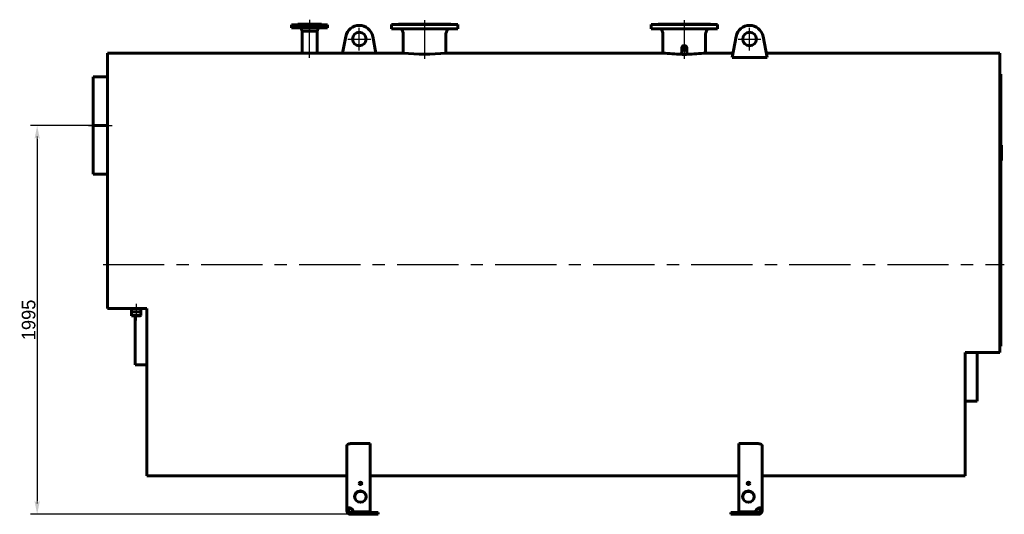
# Model space of a CAD drawing. Header units: millimetres. Extents: x 0 to 5303, y -172 to 841.
# Tile 3 of 6: x 1438 to 1943, y -126 to 128. Entities that reach past the tile are written whole.
import ezdxf

# ---------------------------------------------------------------- set-up
doc = ezdxf.new("R2010")
doc.units = ezdxf.units.MM
for name, pattern in [('CENTER_per1_scale0.029528', [1.5, 0.9375, -0.1875, 0.1875, -0.1875]), ('CENTER_per1_scale0.270697', [13.751396, 8.594623, -1.718925, 1.718925, -1.718925]), ('CENTER_per1_scale0.295276', [15, 9.375, -1.875, 1.875, -1.875]), ('CENTER_per1_scale0.433071', [22, 13.75, -2.75, 2.75, -2.75]), ('CENTER_per1_scale0.748031', [38, 23.75, -4.75, 4.75, -4.75]), ('CENTER_per2_scale0.688976', [35, 21.875, -4.375, 4.375, -4.375]), ('CENTER_per2_scale0.728297', [36.9975, 23.123437, -4.624687, 4.624687, -4.624687]), ('CENTER_per3_scale0.693579', [35.23379, 22.021119, -4.404224, 4.404224, -4.404224]), ('CENTER_per3_scale0.694198', [35.265283, 22.040802, -4.40816, 4.40816, -4.40816]), ('CENTER_per3_scale0.832928', [42.312743, 26.445464, -5.289093, 5.289093, -5.289093]), ('CENTER_per5b_scale0.989877', [50.285769, 31.428606, -6.285721, 6.285721, -6.285721])]:
    doc.linetypes.add(name, pattern=pattern)
doc.styles.add('TextStyle_1', font='T-FLEX Type A.TTF', dxfattribs={"height": 7})
doc.dimstyles.new('DIM_ST_1', dxfattribs={"dimtxt": 7, "dimasz": 7, "dimexe": 3.5, "dimexo": 0, "dimgap": 0.875, "dimtad": 1, "dimdec": 1, "dimlfac": 10, "dimrnd": 0.1, "dimdsep": 46, "dimtxsty": 'TextStyle_1', "dimblk": 'Arrow_3_C7_Status', "dimcen": 0.09, "dimclrd": 7, "dimclre": 7, "dimclrt": 7, "dimazin": 0, "dimtfac": 1, "dimtdec": 0, "dimtmove": 0, "dimatfit": 0, "dimldrblk": 'NONE', "dimfxl": 1, "dimtvp": 1, "dimtolj": 1, "dimarcsym": 0})

# ---------------------------------------------------------------- blocks, each defined once
blk = doc.blocks.new('Arrow_3_C7_Status')
at = {"color": 7, "linetype": 'Continuous', "lineweight": 0}
blk.add_line((-1, 0), (-0.8, 0), dxfattribs=at)
at = {"color": 7}
blk.add_solid([(-1, -0.2), (0, 0), (-0.8, 0), (-1, 0.2)], dxfattribs=at)
blk = doc.blocks.new('*D7')
at = {"color": 7, "lineweight": -2}
for p, q in [((-232.96, 73.75), (-265.18, 73.75)), ((-261.68, 66.75), (-261.68, -118.75)), ((-99.56, -125.75), (-265.18, -125.75))]:
    blk.add_line(p, q, dxfattribs=at)
at = {"layer": 'Defpoints', "color": 0}
for p in [(-232.96, 73.75), (-261.68, -125.75), (-99.56, -125.75)]:
    blk.add_point(p, dxfattribs=at)
at = {"color": 7, "lineweight": -2, "xscale": 7, "yscale": 7, "zscale": 7}
for p, rotation in [((-261.68, 73.75), 89.9999999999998), ((-261.68, -125.75), 269.9999999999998)]:
    blk.add_blockref('Arrow_3_C7_Status', p, dxfattribs=dict(at, rotation=rotation))
at = {"color": 7, "insert": (-266.05, -26), "char_height": 7, "attachment_point": 5, "rotation": 90, "style": 'TextStyle_1'}
blk.add_mtext('\\A1;1995{\\H0.5x;\\S^ ;}', dxfattribs=at)
blk = doc.blocks.new('_None')
blk = doc.blocks.new('Проекция_11')
at = {"color": 7, "linetype": 'CENTER_per1_scale0.029528', "lineweight": 25}
blk.add_line((-121.96, 128.083), (-121.96, 123.267), dxfattribs=at)
at = {"color": 7, "linetype": 'CENTER_per1_scale0.295276', "lineweight": 25}
blk.add_line((-121.96, 127.783), (-121.96, 121.617), dxfattribs=at)
at = {"color": 7, "linetype": 'CENTER_per1_scale0.433071', "lineweight": 25}
for p, q in [((-62.96, 127.883), (-62.96, 121.017)), ((70.24, 127.883), (70.24, 121.017))]:
    blk.add_line(p, q, dxfattribs=at)
at = {"color": 7, "linetype": 'Continuous', "lineweight": 60}
for p, q in [((-112.71, 125.45), (-131.21, 125.45)), ((-131.21, 125.45), (-131.21, 123.95)), ((-112.71, 123.95), (-131.21, 123.95)), ((-128.06, 125.75), (-115.86, 125.75)), ((-128.06, 125.75), (-128.06, 125.6)), ((-126.308, 123.577), (-125.765, 122.25)), ((-125.765, 122.25), (-125.765, 121.25)), ((-125.765, 122.25), (-118.155, 122.25)), ((-125.765, 121.25), (-125.765, 110.95)), ((-118.155, 122.25), (-117.612, 123.577)), ((-118.155, 121.25), (-118.155, 122.25)), ((-118.155, 110.95), (-118.155, 121.25)), ((-115.86, 125.6), (-115.86, 125.75)), ((-112.71, 123.95), (-112.71, 125.45)), ((-79.96, 125.55), (-45.96, 125.55)), ((-79.96, 125.55), (-79.96, 123.35)), ((-79.96, 123.35), (-45.96, 123.35)), ((-76.36, 125.75), (-49.56, 125.75)), ((-74.471, 122.69), (-73.975, 121.315)), ((-51.945, 121.315), (-51.449, 122.69)), ((-45.96, 123.35), (-45.96, 125.55)), ((53.24, 125.55), (87.24, 125.55)), ((53.24, 125.55), (53.24, 123.35)), ((53.24, 123.35), (87.24, 123.35)), ((56.84, 125.75), (83.64, 125.75)), ((58.729, 122.69), (59.225, 121.315)), ((81.255, 121.315), (81.751, 122.69)), ((87.24, 123.35), (87.24, 125.55)), ((-103.326, 119.512), (-105.023, 110.95)), ((-87.897, 110.95), (-89.594, 119.512)), ((-73.915, 120.975), (-73.915, 110.95)), ((-52.005, 110.95), (-52.005, 120.975)), ((59.285, 120.975), (59.285, 110.95)), ((81.195, 110.95), (81.195, 120.975)), ((94.738, 108.736), (96.874, 119.512)), ((110.606, 119.512), (112.742, 108.736)), ((68.89, 113.6), (68.89, 110.447)), ((71.59, 110.447), (71.59, 113.6)), ((-225.561, 110.95), (-225.561, 2.5)), ((-125.764, 110.95), (-225.561, 110.95)), ((-73.915, 110.95), (-118.155, 110.95)), ((59.285, 110.95), (-52.005, 110.95)), ((95.177, 110.95), (81.195, 110.95)), ((94.738, 108.736), (112.742, 108.736)), ((232.04, 110.95), (112.303, 110.95)), ((232.04, 110.95), (232.04, -42.637)), ((-232.96, 73.752), (-232.96, 98.75)), ((-225.561, 98.75), (-232.96, 98.75)), ((232.54, 100.133), (232.04, 100.133)), ((232.54, 100.127), (232.04, 100.127)), ((232.54, 100.133), (232.54, 100.127)), ((232.54, 100.127), (232.54, 100.127)), ((232.54, 100.127), (232.54, -39.055)), ((-232.96, 73.75), (-232.96, 73.752)), ((-232.96, 73.752), (-232.96, 73.752)), ((-225.561, 73.752), (-232.96, 73.752)), ((-225.561, 73.752), (-232.96, 73.752)), ((-232.96, 73.748), (-232.96, 73.75)), ((-232.96, 73.748), (-232.96, 73.748)), ((-225.561, 73.748), (-232.96, 73.748)), ((-225.561, 73.748), (-232.96, 73.748)), ((-232.96, 48.75), (-232.96, 73.748)), ((232.96, 63.692), (232.54, 63.692)), ((232.96, 61.191), (232.54, 61.191)), ((232.54, 61.186), (232.96, 61.186)), ((232.96, 61.136), (232.54, 61.136)), ((232.96, 61.015), (232.54, 61.015)), ((232.96, 60.735), (232.54, 60.735)), ((232.96, 60.701), (232.54, 60.701)), ((232.96, 60.67), (232.54, 60.67)), ((232.96, 61.191), (232.96, 63.692)), ((232.96, 63.692), (232.96, 63.692)), ((232.96, 61.188), (232.96, 61.189)), ((232.96, 61.186), (232.96, 61.188)), ((232.96, 61.136), (232.96, 61.185)), ((232.96, 61.015), (232.96, 61.136)), ((232.96, 60.735), (232.96, 61.015)), ((232.96, 60.701), (232.96, 60.735)), ((232.96, 60.344), (232.96, 60.67)), ((232.96, 60.344), (232.54, 60.344)), ((232.96, 60.068), (232.54, 60.068)), ((232.96, 59.741), (232.54, 59.741)), ((232.96, 59.64), (232.54, 59.64)), ((232.96, 59.33), (232.54, 59.33)), ((232.96, 59.228), (232.54, 59.228)), ((232.96, 59.211), (232.54, 59.211)), ((232.96, 59.193), (232.54, 59.193)), ((232.96, 59.086), (232.54, 59.086)), ((232.96, 58.778), (232.54, 58.778)), ((232.96, 58.641), (232.54, 58.641)), ((232.96, 58.531), (232.54, 58.531)), ((232.96, 58.415), (232.54, 58.415)), ((232.96, 57.83), (232.54, 57.83)), ((232.96, 57.756), (232.54, 57.756)), ((232.96, 57.047), (232.54, 57.047)), ((232.96, 56.921), (232.54, 56.921)), ((232.96, 56.699), (232.54, 56.699)), ((232.96, 56.591), (232.54, 56.591)), ((232.96, 56.35), (232.54, 56.35)), ((232.96, 56.216), (232.54, 56.216)), ((232.96, 56.176), (232.54, 56.176)), ((232.96, 56.153), (232.54, 56.153)), ((232.96, 56.133), (232.54, 56.133)), ((232.96, 55.998), (232.54, 55.998)), ((232.96, 55.757), (232.54, 55.757)), ((232.96, 60.068), (232.96, 60.344)), ((232.96, 59.741), (232.96, 60.068)), ((232.96, 59.33), (232.96, 59.64)), ((232.96, 59.228), (232.96, 59.33)), ((232.96, 59.211), (232.96, 59.228)), ((232.96, 59.193), (232.96, 59.211)), ((232.96, 59.086), (232.96, 59.193)), ((232.96, 58.778), (232.96, 59.086)), ((232.96, 58.531), (232.96, 58.641)), ((232.96, 58.415), (232.96, 58.531)), ((232.96, 58.236), (232.96, 58.415)), ((232.96, 58.057), (232.96, 58.236)), ((232.96, 57.908), (232.96, 58.057)), ((232.96, 57.83), (232.96, 57.908)), ((232.96, 57.047), (232.96, 57.756)), ((232.96, 56.699), (232.96, 56.921)), ((232.96, 56.35), (232.96, 56.591)), ((232.96, 56.216), (232.96, 56.35)), ((232.96, 56.194), (232.96, 56.216)), ((232.96, 56.176), (232.96, 56.194)), ((232.96, 56.153), (232.96, 56.176)), ((232.96, 56.133), (232.96, 56.153)), ((232.96, 55.998), (232.96, 56.133)), ((232.96, 55.757), (232.96, 55.998)), ((-232.96, 48.75), (-225.561, 48.75)), ((-225.561, 2.5), (-225.561, -20.1)), ((-205.46, -20.1), (-225.561, -20.1)), ((-205.46, -20.1), (-225.561, -20.1)), ((-213.375, -20.1), (-213.375, -21.8)), ((-208.545, -21.8), (-208.545, -20.1)), ((-205.46, -20.1), (-205.46, -105.95)), ((-210.96, -21.8), (-213.375, -21.8)), ((-213.35, -21.8), (-213.35, -23.8)), ((-213.35, -23.8), (-210.96, -23.8)), ((-213.35, -23.8), (-213.25, -23.9)), ((-210.96, -23.9), (-213.25, -23.9)), ((-211.36, -49.1), (-211.36, -23.9)), ((-208.545, -21.8), (-210.96, -21.8)), ((-210.96, -23.8), (-208.57, -23.8)), ((-208.67, -23.9), (-210.96, -23.9)), ((-208.67, -23.9), (-208.57, -23.8)), ((-208.57, -23.8), (-208.57, -21.8)), ((232.04, -39.4), (232.54, -39.4)), ((232.54, -39.055), (232.54, -39.4)), ((214.34, -42.637), (214.34, -105.95)), ((232.04, -42.637), (214.34, -42.637)), ((220.44, -67.6), (220.44, -42.637)), ((-211.36, -49.1), (-205.46, -49.1)), ((214.34, -67.6), (220.44, -67.6)), ((-102.86, -123.103), (-102.86, -90.569)), ((-90.86, -89.482), (-100.86, -89.482)), ((-90.86, -89.482), (-90.86, -124.395)), ((98.14, -124.395), (98.14, -89.482)), ((108.14, -89.482), (98.14, -89.482)), ((110.14, -90.569), (110.14, -123.103)), ((-205.46, -105.95), (-102.86, -105.95)), ((-90.86, -105.95), (98.14, -105.95)), ((110.14, -105.95), (214.34, -105.95)), ((-102.86, -123.103), (-102.86, -123.75)), ((-102.86, -123.103), (-101.86, -123.103)), ((-102.86, -123.75), (-101.86, -123.75)), ((-101.86, -123.103), (-101.86, -123.75)), ((-100.86, -122.844), (-100.86, -122.585)), ((-100.86, -124.75), (-99.56, -124.75)), ((-100.86, -124.75), (-100.86, -125.75)), ((-100.86, -125.75), (-99.56, -125.75)), ((-99.56, -124.653), (-99.56, -124.395)), ((-90.86, -124.395), (-99.56, -124.395)), ((-90.86, -124.653), (-99.56, -124.653)), ((-86.86, -124.75), (-99.56, -124.75)), ((-99.56, -124.75), (-99.56, -125.75)), ((-99.56, -125.75), (-86.86, -125.75)), ((-90.86, -124.395), (-90.86, -124.653)), ((-86.86, -125.75), (-86.86, -124.75)), ((106.84, -124.75), (94.14, -124.75)), ((94.14, -124.75), (94.14, -125.75)), ((94.14, -125.75), (106.84, -125.75)), ((98.14, -124.395), (98.14, -124.653)), ((106.84, -124.395), (98.14, -124.395)), ((106.84, -124.653), (98.14, -124.653)), ((106.84, -124.653), (106.84, -124.395)), ((106.84, -124.75), (108.14, -124.75)), ((106.84, -125.75), (106.84, -124.75)), ((106.84, -125.75), (108.14, -125.75)), ((108.14, -122.844), (108.14, -122.585)), ((108.14, -124.75), (108.14, -125.75)), ((109.14, -123.75), (109.14, -123.103)), ((110.14, -123.103), (109.14, -123.103)), ((110.14, -123.75), (109.14, -123.75)), ((110.14, -123.75), (110.14, -123.103))]:
    blk.add_line(p, q, dxfattribs=at)
at = {"color": 7, "linetype": 'CENTER_per3_scale0.832928', "lineweight": 25}
blk.add_line((-121.96, 108.55), (-121.96, 125.91), dxfattribs=at)
at = {"color": 7, "linetype": 'CENTER_per2_scale0.688976', "lineweight": 25}
for p, q in [((-96.46, 112.318), (-96.46, 123.984)), ((103.74, 112.318), (103.74, 123.984)), ((-102.293, 118.151), (-90.627, 118.151)), ((97.907, 118.151), (109.573, 118.151))]:
    blk.add_line(p, q, dxfattribs=at)
at = {"color": 7, "linetype": 'CENTER_per1_scale0.270697', "lineweight": 25}
for p, q in [((-62.96, 125.023), (-62.96, 118.981)), ((70.24, 125.023), (70.24, 118.981))]:
    blk.add_line(p, q, dxfattribs=at)
at = {"color": 7, "linetype": 'CENTER_per3_scale0.694198', "lineweight": 25}
blk.add_line((-62.96, 123.308), (-62.96, 108.062), dxfattribs=at)
at = {"color": 7, "linetype": 'CENTER_per3_scale0.693579', "lineweight": 25}
blk.add_line((70.24, 123.308), (70.24, 108.071), dxfattribs=at)
at = {"color": 7, "linetype": 'CENTER_per2_scale0.728297', "lineweight": 25}
blk.add_line((-235.293, 73.75), (-223.227, 73.75), dxfattribs=at)
at = {"color": 7, "linetype": 'CENTER_per5b_scale0.989877', "lineweight": 25}
blk.add_line((-227.894, 2.5), (234.373, 2.5), dxfattribs=at)
at = {"color": 7, "linetype": 'CENTER_per1_scale0.748031', "lineweight": 25}
blk.add_line((-210.96, -17.767), (-210.96, -26.233), dxfattribs=at)
at = {"color": 7, "lineweight": 60, "flags": 128}
for points in [[(68.812, 110.405), (68.803, 110.468), (68.797, 110.531), (68.791, 110.65), (68.792, 110.77), (68.8, 110.89), (68.816, 111.009), (68.838, 111.126), (68.865, 111.231), (68.89, 111.311)], [(71.59, 111.311), (71.612, 111.24), (71.639, 111.139), (71.66, 111.037), (71.675, 110.934), (71.685, 110.83), (71.69, 110.726), (71.689, 110.619), (71.681, 110.511), (71.668, 110.405)], [(68.802, 110.478), (68.806, 110.482), (68.807, 110.483)], [(68.807, 110.483), (68.82, 110.57), (68.837, 110.656), (68.863, 110.759), (68.89, 110.846)], [(71.59, 110.447), (71.588, 110.434), (71.581, 110.421), (71.569, 110.407), (71.552, 110.393), (71.529, 110.379), (71.501, 110.365), (71.471, 110.352), (71.436, 110.339), (71.396, 110.326), (71.35, 110.313), (71.298, 110.3), (71.241, 110.288), (71.188, 110.278), (71.131, 110.267), (71.068, 110.258), (71.001, 110.248), (70.928, 110.239), (70.875, 110.234), (70.819, 110.228), (70.76, 110.223), (70.699, 110.219), (70.635, 110.214), (70.568, 110.211), (70.499, 110.208), (70.428, 110.206), (70.355, 110.204), (70.282, 110.203), (70.207, 110.203), (70.133, 110.204), (70.06, 110.205), (69.994, 110.207), (69.929, 110.21), (69.866, 110.213), (69.806, 110.217), (69.737, 110.222), (69.671, 110.227), (69.609, 110.233), (69.549, 110.24), (69.494, 110.246), (69.427, 110.256), (69.365, 110.265), (69.307, 110.275), (69.254, 110.285), (69.206, 110.295), (69.161, 110.305), (69.113, 110.318), (69.07, 110.33), (69.032, 110.343), (68.999, 110.356), (68.97, 110.369), (68.946, 110.382), (68.926, 110.395), (68.91, 110.408), (68.897, 110.425), (68.89, 110.441), (68.891, 110.447)], [(71.59, 110.845), (71.61, 110.782), (71.636, 110.684), (71.657, 110.584), (71.673, 110.483)], [(71.673, 110.483), (71.677, 110.478)], [(-102.86, -90.569), (-102.857, -90.508), (-102.846, -90.446), (-102.829, -90.384), (-102.806, -90.322), (-102.776, -90.262), (-102.739, -90.202), (-102.696, -90.144), (-102.647, -90.086), (-102.591, -90.03), (-102.529, -89.976), (-102.462, -89.923), (-102.389, -89.873), (-102.312, -89.826), (-102.229, -89.781), (-102.141, -89.738), (-102.049, -89.698), (-101.953, -89.662), (-101.853, -89.628), (-101.754, -89.599), (-101.651, -89.572), (-101.546, -89.549), (-101.438, -89.529), (-101.328, -89.513), (-101.217, -89.5), (-101.099, -89.49), (-100.979, -89.484), (-100.86, -89.482)], [(108.14, -89.482), (108.249, -89.484), (108.357, -89.488), (108.465, -89.497), (108.572, -89.508), (108.677, -89.523), (108.781, -89.54), (108.882, -89.561), (108.981, -89.585), (109.078, -89.611), (109.172, -89.64), (109.262, -89.672), (109.349, -89.706), (109.434, -89.744), (109.515, -89.784), (109.592, -89.826), (109.664, -89.87), (109.732, -89.916), (109.795, -89.964), (109.855, -90.015), (109.91, -90.068), (109.959, -90.122), (110.003, -90.178), (110.04, -90.235), (110.072, -90.292), (110.096, -90.347), (110.115, -90.402), (110.129, -90.458), (110.137, -90.514), (110.14, -90.569)], [(-100.86, -122.585), (-100.96, -122.549), (-101.061, -122.516), (-101.163, -122.488), (-101.267, -122.463), (-101.371, -122.442), (-101.474, -122.425), (-101.573, -122.413), (-101.67, -122.405), (-101.765, -122.4), (-101.861, -122.4), (-101.955, -122.404), (-102.045, -122.411), (-102.126, -122.422), (-102.204, -122.436), (-102.278, -122.453), (-102.35, -122.474), (-102.418, -122.499), (-102.482, -122.527), (-102.539, -122.556), (-102.592, -122.589), (-102.64, -122.625), (-102.684, -122.664), (-102.724, -122.706), (-102.758, -122.751), (-102.789, -122.802), (-102.815, -122.855), (-102.834, -122.912), (-102.849, -122.973), (-102.857, -123.037), (-102.86, -123.103)], [(-100.86, -122.844), (-100.923, -122.798), (-100.989, -122.757), (-101.056, -122.72), (-101.124, -122.688), (-101.18, -122.667), (-101.236, -122.649), (-101.292, -122.635), (-101.347, -122.626), (-101.4, -122.621), (-101.457, -122.62), (-101.511, -122.624), (-101.563, -122.634), (-101.611, -122.649), (-101.651, -122.667), (-101.687, -122.689), (-101.721, -122.714), (-101.75, -122.743), (-101.776, -122.776), (-101.799, -122.813), (-101.818, -122.852), (-101.833, -122.894), (-101.845, -122.943), (-101.854, -122.994), (-101.858, -123.048), (-101.86, -123.103)], [(110.14, -123.103), (110.137, -123.04), (110.13, -122.979), (110.117, -122.921), (110.098, -122.864), (110.074, -122.81), (110.043, -122.759), (110.009, -122.712), (109.969, -122.668), (109.923, -122.628), (109.871, -122.589), (109.814, -122.553), (109.751, -122.521), (109.688, -122.495), (109.621, -122.471), (109.551, -122.451), (109.474, -122.434), (109.393, -122.42), (109.31, -122.41), (109.226, -122.403), (109.141, -122.4), (109.053, -122.4), (108.96, -122.404), (108.865, -122.412), (108.77, -122.423), (108.667, -122.439), (108.564, -122.459), (108.46, -122.483), (108.353, -122.513), (108.246, -122.547), (108.14, -122.585)], [(109.14, -123.103), (109.138, -123.04), (109.132, -122.98), (109.121, -122.923), (109.104, -122.869), (109.087, -122.829), (109.066, -122.792), (109.042, -122.757), (109.014, -122.726), (108.982, -122.699), (108.942, -122.673), (108.899, -122.652), (108.851, -122.636), (108.801, -122.626), (108.752, -122.621), (108.701, -122.62), (108.649, -122.623), (108.595, -122.631), (108.54, -122.643), (108.484, -122.659), (108.428, -122.679), (108.372, -122.702), (108.312, -122.732), (108.253, -122.766), (108.196, -122.804), (108.14, -122.844)]]:
    blk.add_lwpolyline(points, dxfattribs=at)
at = {"color": 7, "linetype": 'Continuous', "lineweight": 60}
for centre in [(-96.46, 118.151), (103.74, 118.151)]:
    blk.add_circle(centre, 3.5, dxfattribs=at)
for centre, radius, start, end in [((-128.21, 125.6), 0.15, 270, 0), ((-126.863, 123.35), 0.6, 22.2359, 90), ((-117.057, 123.35), 0.6, 90, 157.7641), ((-115.71, 125.6), 0.15, 180, 270), ((-96.46, 118.151), 7, 11.20791, 168.79209), ((-76.56, 125.75), 0.2, 270, 359.99997), ((-75.412, 122.35), 1, 19.86801, 90), ((-74.915, 120.975), 1, 0, 19.86801), ((-51.005, 120.975), 1, 160.13199, 180), ((-50.508, 122.35), 1, 90, 160.13199), ((-49.36, 125.75), 0.2, 180, 270), ((56.64, 125.75), 0.2, 270, 359.99999), ((57.788, 122.35), 1, 19.86801, 90), ((58.285, 120.975), 1, 0.00001, 19.86801), ((82.195, 120.975), 1, 160.13199, 179.99999), ((82.692, 122.35), 1, 90, 160.13199), ((83.84, 125.75), 0.2, 180, 270), ((103.74, 118.151), 7, 11.20791, 168.79209), ((-121.96, 219.336), 108.452, 267.98984, 272.01061), ((-62.96, 218.847), 108.451, 264.2025, 275.7975), ((70.281, 219.576), 109.181, 264.21959, 269.229), ((70.199, 219.574), 109.179, 270.77096, 275.78044), ((-100.86, -123.75), 2, 179.99802, 270.00198), ((-100.86, -123.75), 1, 180.00616, 269.99384), ((108.14, -123.75), 2, 269.99802, 0.00198), ((108.14, -123.75), 1, 270.00616, 359.99384)]:
    blk.add_arc(centre, radius, start, end, dxfattribs=at)
for centre, major_axis, ratio in [((70.24, 113.6), (1.35, 0), 0.8660254), ((70.24, 113.6), (1.048, 0), 0.8660254), ((70.24, 113.542), (-0.931, 0), 0.8660254), ((-95.86, -109.906), (-0.65, 0), 0.9659258), ((103.14, -109.906), (0.65, 0), 0.9659258), ((-95.86, -116.667), (-3, 0), 0.9659258), ((103.14, -116.667), (3, 0), 0.9659258)]:
    blk.add_ellipse(centre, major_axis=major_axis, ratio=ratio, dxfattribs=at)
for centre, major_axis, start_param, end_param in [((-95.86, -110.165), (-0.65, 0), 3.3491954, 6.0755825), ((103.14, -110.165), (0.65, 0), 0.2076028, 2.9339899), ((-95.86, -116.926), (-3, 0), 3.1862657, 6.2385123), ((103.14, -116.926), (3, 0), 0.0446731, 3.0969196), ((-102.038, -124.715), (2.5, 0), 0.1332342, 1.0801014), ((-102.038, -124.974), (2.5, 0), 0.1332342, 1.0801014), ((109.318, -124.715), (-2.5, 0), 5.2030839, 6.1499511), ((109.318, -124.974), (-2.5, 0), 5.2030839, 6.1499511)]:
    blk.add_ellipse(centre, major_axis=major_axis, ratio=0.9659258, start_param=start_param, end_param=end_param, dxfattribs=at)
dim = blk.add_linear_dim(base=(-261.68, -125.75), p1=(-232.96, 73.748), p2=(-99.56, -125.75), angle=270, text='<>{\\H0.5x;\\S^ ;}', dimstyle='DIM_ST_1')
dim.commit()
dim.dimension.update_dxf_attribs({"geometry": '*D7', "text_midpoint": (-261.68, -26.001), "dimtype": 160})

msp = doc.modelspace()

# ---------------------------------------------------------------- block references
msp.add_blockref('Проекция_11', (1708.802, 0))

doc.saveas('drawing.dxf')
